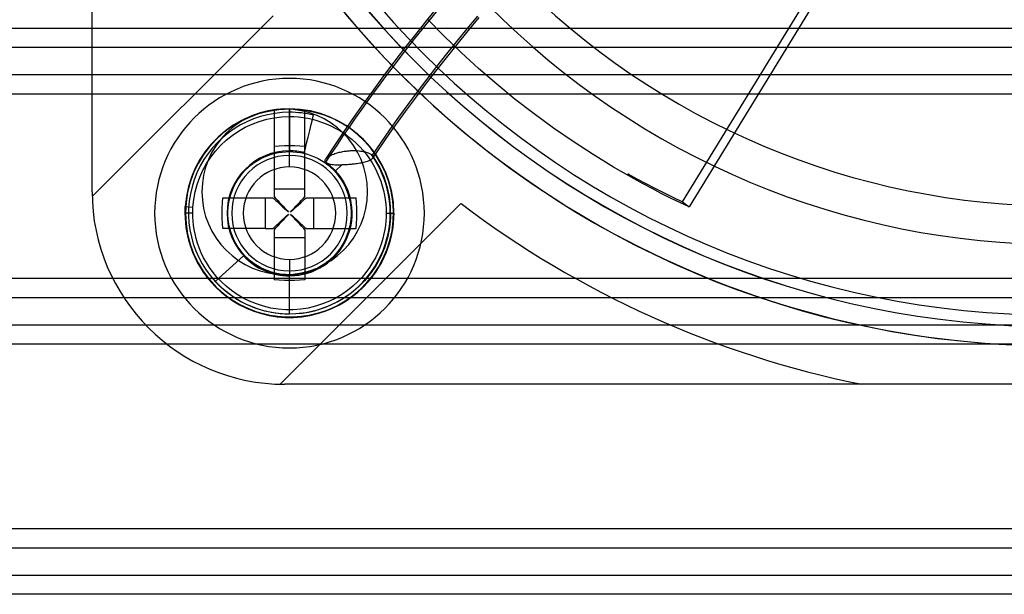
# Model space of a CAD drawing. Header units: millimetres. Extents: x -76 to 76, y -48 to 50.
# Tile 4 of 16: x -29 to -3, y -26 to -12. Entities that reach past the tile are written whole.
import ezdxf

# ---------------------------------------------------------------- set-up
doc = ezdxf.new("R2010")
doc.units = ezdxf.units.MM
doc.layers.add('MAIN-2', color=7, linetype='Continuous')

msp = doc.modelspace()

# ---------------------------------------------------------------- linework, layer by layer
at = {"layer": 'MAIN-2'}
for p, q in [((-26.923, -16.044), (-26.923, 23.956)), ((-11.596, -16.305), (-5.017, -5.554)), ((-4.81, -5.619), (-11.43, -16.437)), ((-17.948, -11.235), (-18.241, -11.595)), ((-22.228, -11.47), (-26.922, -16.164)), ((-18.175, -11.602), (-17.987, -11.372)), ((-16.925, -11.481), (-17.198, -11.809)), ((-18.241, -11.595), (-18.529, -11.955)), ((-18.361, -11.833), (-18.175, -11.602)), ((-17.793, -11.995), (-18.225, -11.553)), ((-16.882, -11.517), (-17.173, -11.866)), ((75.5, -11.8), (-75.5, -11.8)), ((-18.529, -11.955), (-18.812, -12.316)), ((-18.544, -12.063), (-18.361, -11.833)), ((-17.348, -12.425), (-17.793, -11.995)), ((-17.198, -11.809), (-17.466, -12.137)), ((-17.173, -11.866), (-17.457, -12.215)), ((-18.725, -12.294), (-18.544, -12.063)), ((-17.457, -12.215), (-17.736, -12.564)), ((-17.466, -12.137), (-17.729, -12.465)), ((73.5, -12.3), (-73.5, -12.3)), ((-18.812, -12.316), (-19.088, -12.676)), ((-18.903, -12.525), (-18.725, -12.294)), ((-17.729, -12.465), (-17.987, -12.793)), ((-16.891, -12.843), (-17.348, -12.425)), ((-19.088, -12.676), (-19.359, -13.036)), ((-19.253, -12.985), (-19.079, -12.755)), ((-19.079, -12.755), (-18.903, -12.525)), ((-17.736, -12.564), (-18.01, -12.913)), ((-73.5, -13), (73.5, -13)), ((-19.425, -13.216), (-19.253, -12.985)), ((-18.01, -12.913), (-18.278, -13.261)), ((-17.987, -12.793), (-18.24, -13.121)), ((-16.423, -13.25), (-16.891, -12.843)), ((-21.8, -13.1), (-21.8, -13.1)), ((-19.359, -13.036), (-19.624, -13.397)), ((-19.594, -13.446), (-19.425, -13.216)), ((-18.278, -13.261), (-18.54, -13.61)), ((-18.24, -13.121), (-18.488, -13.449)), ((-15.943, -13.643), (-16.423, -13.25)), ((-75.5, -13.5), (75.5, -13.5)), ((-19.624, -13.397), (-19.884, -13.758)), ((-19.761, -13.676), (-19.594, -13.446)), ((-18.488, -13.449), (-18.731, -13.778)), ((-19.884, -13.758), (-20.138, -14.118)), ((-19.925, -13.905), (-19.761, -13.676)), ((-18.731, -13.778), (-18.969, -14.106)), ((-18.54, -13.61), (-18.797, -13.958)), ((-15.452, -14.023), (-15.943, -13.643)), ((-22.653, -14.033), (-22.797, -14.085)), ((-22.51, -13.989), (-22.653, -14.033)), ((-22.365, -13.954), (-22.51, -13.989)), ((-22.222, -13.928), (-22.365, -13.954)), ((-22.079, -13.909), (-22.222, -13.928)), ((-22.2, -13.93), (-22.2, -15.154)), ((-21.938, -13.898), (-22.079, -13.909)), ((-21.8, -13.895), (-21.938, -13.898)), ((-21.923, -13.894), (-21.923, -13.894)), ((-21.8, -13.89), (-21.8, -14.09)), ((-21.8, -13.895), (-21.8, -13.89)), ((-21.675, -13.898), (-21.8, -13.895)), ((-21.8, -15.1), (-21.8, -13.9)), ((-21.743, -13.901), (-21.8, -13.9)), ((-21.8, -15.1), (-21.8, -13.9)), ((-21.8, -14.979), (-21.8, -13.979)), ((-21.8, -13.979), (-21.8, -14.979)), ((-21.685, -13.902), (-21.743, -13.901)), ((-21.628, -13.905), (-21.685, -13.902)), ((-21.549, -13.906), (-21.675, -13.898)), ((-21.571, -13.91), (-21.628, -13.905)), ((-21.514, -13.915), (-21.571, -13.91)), ((-21.421, -13.921), (-21.549, -13.906)), ((-21.457, -13.922), (-21.514, -13.915)), ((-21.4, -13.93), (-21.457, -13.922)), ((-21.292, -13.943), (-21.421, -13.921)), ((-21.4, -15.154), (-21.4, -13.93)), ((-21.161, -13.971), (-21.292, -13.943)), ((-21.185, -14.084), (-21.178, -14.054)), ((-21.031, -14.006), (-21.161, -13.971)), ((-20.901, -14.048), (-21.031, -14.006)), ((-20.772, -14.098), (-20.901, -14.048)), ((-20.087, -14.135), (-19.925, -13.905)), ((-18.797, -13.958), (-19.048, -14.306)), ((-14.951, -14.389), (-15.452, -14.023)), ((-23.213, -14.293), (-23.345, -14.379)), ((-23.077, -14.215), (-23.213, -14.293)), ((-22.938, -14.146), (-23.077, -14.215)), ((-22.951, -14.369), (-22.77, -14.285)), ((-22.797, -14.085), (-22.938, -14.146)), ((-22.77, -14.285), (-22.584, -14.215)), ((-22.584, -14.215), (-22.392, -14.161)), ((-22.392, -14.161), (-22.197, -14.121)), ((-22.197, -14.121), (-21.999, -14.098)), ((-21.999, -14.098), (-21.8, -14.09)), ((-21.8, -14.09), (-21.684, -14.092)), ((-21.684, -14.092), (-21.567, -14.1)), ((-21.567, -14.1), (-21.448, -14.114)), ((-21.448, -14.114), (-21.328, -14.134)), ((-21.328, -14.134), (-21.207, -14.161)), ((-21.276, -14.456), (-21.238, -14.298)), ((-21.238, -14.298), (-21.206, -14.168)), ((-21.207, -14.161), (-21.087, -14.193)), ((-21.206, -14.168), (-21.185, -14.084)), ((-21.087, -14.193), (-20.966, -14.232)), ((-20.966, -14.232), (-20.846, -14.278)), ((-20.846, -14.278), (-20.727, -14.33)), ((-20.644, -14.154), (-20.772, -14.098)), ((-20.518, -14.218), (-20.644, -14.154)), ((-20.395, -14.288), (-20.518, -14.218)), ((-20.275, -14.365), (-20.395, -14.288)), ((-20.138, -14.118), (-20.386, -14.479)), ((-20.246, -14.364), (-20.087, -14.135)), ((-18.969, -14.106), (-19.203, -14.435)), ((-19.048, -14.306), (-19.201, -14.523)), ((-23.472, -14.473), (-23.593, -14.574)), ((-23.345, -14.379), (-23.472, -14.473)), ((-23.289, -14.579), (-23.124, -14.467)), ((-23.124, -14.467), (-22.951, -14.369)), ((-21.317, -14.624), (-21.276, -14.456)), ((-20.727, -14.33), (-20.611, -14.389)), ((-20.386, -14.479), (-20.628, -14.839)), ((-20.611, -14.389), (-20.496, -14.455)), ((-20.496, -14.455), (-20.385, -14.526)), ((-20.403, -14.593), (-20.246, -14.364)), ((-20.385, -14.526), (-20.277, -14.605)), ((-20.159, -14.45), (-20.275, -14.365)), ((-20.046, -14.54), (-20.159, -14.45)), ((-19.939, -14.637), (-20.046, -14.54)), ((-19.203, -14.435), (-19.431, -14.764)), ((-19.201, -14.523), (-19.353, -14.74)), ((-14.44, -14.741), (-14.951, -14.389)), ((-23.818, -14.798), (-23.92, -14.919)), ((-23.709, -14.683), (-23.818, -14.798)), ((-23.593, -14.574), (-23.709, -14.683)), ((-23.59, -14.84), (-23.445, -14.703)), ((-23.445, -14.703), (-23.289, -14.579)), ((-21.388, -14.912), (-21.356, -14.783)), ((-21.356, -14.783), (-21.317, -14.624)), ((-20.558, -14.822), (-20.403, -14.593)), ((-20.277, -14.605), (-20.173, -14.688)), ((-20.173, -14.688), (-20.073, -14.778)), ((-20.073, -14.778), (-19.978, -14.873)), ((-19.837, -14.739), (-19.939, -14.637)), ((-19.74, -14.846), (-19.837, -14.739)), ((-19.431, -14.764), (-19.656, -15.094)), ((-19.353, -14.74), (-19.502, -14.957)), ((-13.921, -15.079), (-14.44, -14.741)), ((-24.014, -15.045), (-24.1, -15.176)), ((-23.92, -14.919), (-24.014, -15.045)), ((-23.845, -15.145), (-23.724, -14.987)), ((-23.724, -14.987), (-23.59, -14.84)), ((-22.355, -15.1), (-22.265, -15.069)), ((-22.265, -15.069), (-22.174, -15.044)), ((-22.067, -14.858), (-22.2, -14.868)), ((-22.2, -14.868), (-22.2, -15.966)), ((-22.174, -15.044), (-22.082, -15.025)), ((-22.082, -15.025), (-21.989, -15.011)), ((-21.933, -14.852), (-22.067, -14.858)), ((-21.989, -15.011), (-21.895, -15.003)), ((-21.8, -14.85), (-21.933, -14.852)), ((-21.895, -15.003), (-21.8, -15)), ((-21.667, -14.852), (-21.8, -14.85)), ((-21.8, -15.1), (-21.8, -15)), ((-21.8, -15), (-21.705, -15.003)), ((-21.705, -15.003), (-21.61, -15.011)), ((-21.533, -14.858), (-21.667, -14.852)), ((-21.61, -15.011), (-21.517, -15.025)), ((-21.4, -14.868), (-21.533, -14.858)), ((-21.517, -15.025), (-21.425, -15.044)), ((-21.425, -15.044), (-21.334, -15.069)), ((-21.415, -15.025), (-21.408, -14.996)), ((-21.408, -14.996), (-21.388, -14.912)), ((-21.4, -15.966), (-21.4, -14.868)), ((-21.334, -15.069), (-21.244, -15.1)), ((-20.628, -14.839), (-20.865, -15.2)), ((-20.859, -15.279), (-20.71, -15.051)), ((-20.71, -15.051), (-20.558, -14.822)), ((-20.709, -15.087), (-20.681, -15.075)), ((-20.681, -15.075), (-20.651, -15.063)), ((-20.651, -15.063), (-20.62, -15.051)), ((-20.62, -15.051), (-20.593, -15.043)), ((-20.593, -15.043), (-20.565, -15.034)), ((-20.565, -15.034), (-20.537, -15.026)), ((-20.537, -15.026), (-20.507, -15.019)), ((-20.507, -15.019), (-20.477, -15.012)), ((-20.477, -15.012), (-20.446, -15.005)), ((-20.446, -15.005), (-20.414, -14.999)), ((-20.414, -14.999), (-20.381, -14.993)), ((-20.381, -14.993), (-20.348, -14.988)), ((-20.348, -14.988), (-20.321, -14.985)), ((-20.321, -14.985), (-20.298, -14.982)), ((-20.298, -14.982), (-20.274, -14.98)), ((-20.274, -14.98), (-20.247, -14.977)), ((-20.247, -14.977), (-20.218, -14.975)), ((-20.218, -14.975), (-20.187, -14.974)), ((-20.187, -14.974), (-20.154, -14.973)), ((-20.154, -14.973), (-20.118, -14.973)), ((-20.118, -14.973), (-20.081, -14.974)), ((-20.081, -14.974), (-20.043, -14.976)), ((-20.042, -14.976), (-19.995, -14.98)), ((-19.995, -14.98), (-19.955, -14.985)), ((-19.978, -14.873), (-19.888, -14.973)), ((-19.955, -14.985), (-19.92, -14.99)), ((-19.92, -14.99), (-19.89, -14.995)), ((-19.89, -14.995), (-19.866, -15)), ((-19.888, -14.973), (-19.805, -15.077)), ((-19.866, -15), (-19.846, -15.004)), ((-19.846, -15.004), (-19.831, -15.007)), ((-19.831, -15.007), (-19.812, -15.012)), ((-19.812, -15.012), (-19.786, -15.02)), ((-19.805, -15.077), (-19.726, -15.185)), ((-19.786, -15.02), (-19.762, -15.029)), ((-19.762, -15.029), (-19.74, -15.038)), ((-19.65, -14.959), (-19.74, -14.846)), ((-19.74, -15.038), (-19.721, -15.047)), ((-19.721, -15.047), (-19.704, -15.056)), ((-19.704, -15.056), (-19.689, -15.065)), ((-19.689, -15.065), (-19.676, -15.074)), ((-19.585, -15.21), (-19.676, -15.074)), ((-19.565, -15.075), (-19.65, -14.959)), ((-19.502, -14.957), (-19.649, -15.173)), ((-19.488, -15.195), (-19.565, -15.075)), ((-24.178, -15.31), (-24.248, -15.448)), ((-24.1, -15.176), (-24.178, -15.31)), ((-24.05, -15.486), (-23.954, -15.312)), ((-23.954, -15.312), (-23.845, -15.145)), ((-22.797, -15.348), (-22.715, -15.287)), ((-22.715, -15.287), (-22.63, -15.231)), ((-22.63, -15.231), (-22.541, -15.181)), ((-22.541, -15.181), (-22.448, -15.137)), ((-22.448, -15.137), (-22.355, -15.1)), ((-21.8, -15.1), (-21.8, -15.1)), ((-21.8, -15.1), (-21.8, -15.1)), ((-21.8, -15.4), (-21.8, -15.1)), ((-21.8, -15.1), (-21.8, -15.1)), ((-21.244, -15.1), (-21.151, -15.137)), ((-21.151, -15.137), (-21.058, -15.182)), ((-21.058, -15.182), (-20.97, -15.232)), ((-20.97, -15.232), (-20.884, -15.287)), ((-20.884, -15.287), (-20.803, -15.348)), ((-20.878, -15.242), (-20.877, -15.228)), ((-20.876, -15.255), (-20.878, -15.242)), ((-20.877, -15.228), (-20.873, -15.214)), ((-20.87, -15.267), (-20.876, -15.255)), ((-20.873, -15.214), (-20.864, -15.199)), ((-20.859, -15.279), (-20.87, -15.267)), ((-20.864, -15.199), (-20.855, -15.187)), ((-20.855, -15.187), (-20.843, -15.174)), ((-20.843, -15.174), (-20.831, -15.162)), ((-20.831, -15.162), (-20.816, -15.15)), ((-20.816, -15.15), (-20.799, -15.137)), ((-20.814, -15.306), (-20.793, -15.313)), ((-20.799, -15.137), (-20.78, -15.125)), ((-20.793, -15.313), (-20.768, -15.321)), ((-20.78, -15.125), (-20.758, -15.112)), ((-20.768, -15.321), (-20.736, -15.328)), ((-20.758, -15.112), (-20.735, -15.099)), ((-20.736, -15.328), (-20.697, -15.334)), ((-20.735, -15.099), (-20.709, -15.087)), ((-20.175, -15.331), (-20.202, -15.334)), ((-20.144, -15.328), (-20.175, -15.331)), ((-20.109, -15.324), (-20.144, -15.328)), ((-20.075, -15.319), (-20.109, -15.324)), ((-20.041, -15.315), (-20.075, -15.319)), ((-20.008, -15.309), (-20.041, -15.315)), ((-19.975, -15.304), (-20.008, -15.309)), ((-19.942, -15.298), (-19.975, -15.304)), ((-19.91, -15.291), (-19.942, -15.298)), ((-19.878, -15.284), (-19.91, -15.291)), ((-19.847, -15.276), (-19.878, -15.284)), ((-19.816, -15.267), (-19.847, -15.276)), ((-19.788, -15.258), (-19.816, -15.267)), ((-19.762, -15.248), (-19.788, -15.258)), ((-19.739, -15.238), (-19.762, -15.248)), ((-19.718, -15.228), (-19.739, -15.238)), ((-19.726, -15.185), (-19.655, -15.296)), ((-19.699, -15.217), (-19.718, -15.228)), ((-19.683, -15.207), (-19.699, -15.217)), ((-19.669, -15.196), (-19.683, -15.207)), ((-19.658, -15.185), (-19.669, -15.196)), ((-19.649, -15.173), (-19.658, -15.185)), ((-19.655, -15.296), (-19.589, -15.411)), ((-19.65, -15.101), (-19.643, -15.113)), ((-19.65, -15.101), (-19.582, -15.204)), ((-19.643, -15.162), (-19.649, -15.173)), ((-19.643, -15.113), (-19.639, -15.126)), ((-19.639, -15.15), (-19.643, -15.162)), ((-19.639, -15.126), (-19.638, -15.138)), ((-19.638, -15.138), (-19.639, -15.15)), ((-19.502, -15.352), (-19.585, -15.21)), ((-19.582, -15.204), (-19.458, -15.423)), ((-19.418, -15.318), (-19.488, -15.195)), ((-19.354, -15.444), (-19.418, -15.318)), ((-13.393, -15.402), (-13.921, -15.079)), ((-24.309, -15.587), (-24.361, -15.728)), ((-24.248, -15.448), (-24.309, -15.587)), ((-24.131, -15.668), (-24.05, -15.486)), ((-23.083, -15.643), (-23.019, -15.563)), ((-23.019, -15.563), (-22.95, -15.487)), ((-22.95, -15.487), (-22.875, -15.415)), ((-22.875, -15.415), (-22.797, -15.348)), ((-20.803, -15.348), (-20.725, -15.415)), ((-20.725, -15.415), (-20.65, -15.487)), ((-20.697, -15.334), (-20.655, -15.339)), ((-20.655, -15.339), (-20.614, -15.342)), ((-20.65, -15.487), (-20.581, -15.564)), ((-20.614, -15.342), (-20.571, -15.344)), ((-20.442, -15.346), (-20.605, -15.496)), ((-20.581, -15.564), (-20.517, -15.644)), ((-20.571, -15.344), (-20.527, -15.345)), ((-20.527, -15.345), (-20.485, -15.345)), ((-20.485, -15.345), (-20.442, -15.346)), ((-20.404, -15.345), (-20.442, -15.346)), ((-20.366, -15.344), (-20.404, -15.345)), ((-20.33, -15.343), (-20.366, -15.344)), ((-20.296, -15.341), (-20.33, -15.343)), ((-20.263, -15.339), (-20.296, -15.341)), ((-20.232, -15.336), (-20.263, -15.339)), ((-20.202, -15.334), (-20.232, -15.336)), ((-19.589, -15.411), (-19.53, -15.527)), ((-19.53, -15.527), (-19.478, -15.646)), ((-19.429, -15.498), (-19.502, -15.352)), ((-19.458, -15.423), (-19.354, -15.66)), ((-19.365, -15.649), (-19.429, -15.498)), ((-19.298, -15.572), (-19.354, -15.444)), ((-19.248, -15.701), (-19.298, -15.572)), ((-12.857, -15.709), (-13.393, -15.402)), ((-13.023, -15.577), (-12.789, -15.705)), ((-12.857, -15.709), (-13.023, -15.577)), ((-24.361, -15.728), (-24.405, -15.87)), ((-24.198, -15.856), (-24.131, -15.668)), ((-23.241, -15.904), (-23.194, -15.814)), ((-23.194, -15.814), (-23.141, -15.727)), ((-23.141, -15.727), (-23.083, -15.643)), ((-20.517, -15.644), (-20.458, -15.727)), ((-20.458, -15.727), (-20.406, -15.814)), ((-20.406, -15.814), (-20.359, -15.905)), ((-19.478, -15.646), (-19.432, -15.766)), ((-19.432, -15.766), (-19.393, -15.887)), ((-19.31, -15.804), (-19.365, -15.649)), ((-19.354, -15.66), (-19.272, -15.91)), ((-19.265, -15.961), (-19.31, -15.804)), ((-19.206, -15.831), (-19.248, -15.701)), ((-19.171, -15.961), (-19.206, -15.831)), ((-12.623, -15.837), (-12.857, -15.709)), ((-12.789, -15.705), (-12.553, -15.831)), ((-12.387, -15.963), (-12.623, -15.837)), ((-12.553, -15.831), (-12.316, -15.954)), ((-26.923, -16.044), (-26.923, -16.044)), ((-26.923, -16.044), (-26.923, -16.044)), ((-24.441, -16.011), (-24.468, -16.152)), ((-24.405, -15.87), (-24.441, -16.011)), ((-24.285, -16.244), (-24.249, -16.048)), ((-24.249, -16.048), (-24.198, -15.856)), ((-23.344, -16.179), (-23.316, -16.089)), ((-23.316, -16.089), (-23.283, -15.999)), ((-23.283, -15.999), (-23.241, -15.904)), ((-22.2, -15.966), (-21.4, -15.966)), ((-22.2, -15.966), (-22.2, -16.169)), ((-21.4, -16.169), (-21.4, -15.966)), ((-20.359, -15.905), (-20.317, -16)), ((-20.317, -16), (-20.284, -16.09)), ((-20.284, -16.09), (-20.256, -16.18)), ((-19.393, -15.887), (-19.361, -16.007)), ((-19.361, -16.007), (-19.334, -16.128)), ((-19.272, -15.91), (-19.215, -16.171)), ((-19.23, -16.121), (-19.265, -15.961)), ((-19.143, -16.092), (-19.171, -15.961)), ((-19.121, -16.221), (-19.143, -16.092)), ((-12.15, -16.086), (-12.387, -15.963)), ((-12.316, -15.954), (-12.078, -16.073)), ((-11.912, -16.206), (-12.15, -16.086)), ((-12.078, -16.073), (-11.838, -16.191)), ((-26.922, -16.164), (-26.922, -16.164)), ((-24.488, -16.292), (-24.5, -16.43)), ((-24.468, -16.152), (-24.488, -16.292)), ((-24.305, -16.442), (-24.285, -16.244)), ((-23.548, -16.467), (-23.542, -16.333)), ((-23.542, -16.333), (-23.532, -16.2)), ((-23.532, -16.2), (-22.434, -16.2)), ((-23.383, -16.363), (-23.366, -16.271)), ((-23.366, -16.271), (-23.344, -16.179)), ((-22.434, -16.2), (-22.231, -16.2)), ((-22.434, -16.2), (-22.434, -17)), ((-22.231, -16.2), (-22.208, -16.222)), ((-22.208, -16.222), (-22.182, -16.246)), ((-22.2, -16.169), (-22.168, -16.204)), ((-22.2, -16.2), (-22.2, -16.2)), ((-22.182, -16.246), (-22.153, -16.272)), ((-22.168, -16.204), (-22.135, -16.239)), ((-22.153, -16.272), (-22.122, -16.301)), ((-22.135, -16.239), (-22.102, -16.275)), ((-22.122, -16.301), (-22.088, -16.333)), ((-22.102, -16.275), (-22.069, -16.311)), ((-22.088, -16.333), (-22.052, -16.366)), ((-22.069, -16.311), (-22.035, -16.347)), ((-22.043, -21.043), (-17.349, -16.349)), ((-22.035, -16.347), (-22.001, -16.384)), ((-21.599, -16.384), (-21.565, -16.348)), ((-21.565, -16.348), (-21.531, -16.311)), ((-21.564, -16.38), (-21.506, -16.327)), ((-21.531, -16.311), (-21.498, -16.275)), ((-21.506, -16.327), (-21.455, -16.279)), ((-21.498, -16.275), (-21.465, -16.239)), ((-21.465, -16.239), (-21.432, -16.204)), ((-21.455, -16.279), (-21.409, -16.237)), ((-21.432, -16.204), (-21.4, -16.169)), ((-21.409, -16.237), (-21.369, -16.2)), ((-21.4, -16.2), (-21.4, -16.2)), ((-21.369, -16.2), (-21.166, -16.2)), ((-21.166, -16.2), (-20.068, -16.2)), ((-21.166, -17), (-21.166, -16.2)), ((-20.256, -16.18), (-20.234, -16.271)), ((-20.234, -16.271), (-20.217, -16.364)), ((-20.058, -16.333), (-20.068, -16.2)), ((-20.052, -16.467), (-20.058, -16.333)), ((-19.334, -16.128), (-19.314, -16.248)), ((-19.314, -16.248), (-19.3, -16.367)), ((-19.204, -16.283), (-19.23, -16.121)), ((-19.215, -16.171), (-19.184, -16.439)), ((-19.19, -16.446), (-19.204, -16.283)), ((-19.106, -16.349), (-19.121, -16.221)), ((-19.098, -16.475), (-19.106, -16.349)), ((-17.349, -16.349), (-17.349, -16.349)), ((-11.672, -16.323), (-11.912, -16.206)), ((-11.838, -16.191), (-11.596, -16.305)), ((-11.43, -16.437), (-11.672, -16.323)), ((-11.596, -16.305), (-11.43, -16.437)), ((-24.51, -16.543), (-24.509, -16.529)), ((-24.51, -16.557), (-24.51, -16.543)), ((-24.51, -16.572), (-24.51, -16.557)), ((-24.51, -16.586), (-24.51, -16.572)), ((-24.51, -16.6), (-24.51, -16.586)), ((-24.51, -16.6), (-24.505, -16.6)), ((-24.31, -16.6), (-24.51, -16.6)), ((-24.51, -16.6), (-24.508, -16.708)), ((-24.509, -16.501), (-24.508, -16.487)), ((-24.509, -16.515), (-24.509, -16.501)), ((-24.509, -16.529), (-24.509, -16.515)), ((-24.508, -16.487), (-24.507, -16.472)), ((-24.507, -16.458), (-24.506, -16.444)), ((-24.507, -16.472), (-24.507, -16.458)), ((-24.506, -16.444), (-24.505, -16.43)), ((-24.5, -16.43), (-24.505, -16.43)), ((-24.505, -16.43), (-24.305, -16.442)), ((-24.505, -16.551), (-24.504, -16.527)), ((-24.505, -16.576), (-24.505, -16.551)), ((-24.505, -16.6), (-24.505, -16.576)), ((-24.503, -16.722), (-24.505, -16.6)), ((-24.504, -16.503), (-24.503, -16.479)), ((-24.504, -16.527), (-24.504, -16.503)), ((-24.503, -16.479), (-24.501, -16.454)), ((-24.501, -16.454), (-24.5, -16.43)), ((-24.31, -16.555), (-24.309, -16.532)), ((-24.31, -16.577), (-24.31, -16.555)), ((-24.31, -16.6), (-24.31, -16.577)), ((-24.308, -16.7), (-24.31, -16.6)), ((-24.309, -16.51), (-24.308, -16.487)), ((-24.309, -16.532), (-24.309, -16.51)), ((-24.308, -16.487), (-24.307, -16.465)), ((-24.307, -16.465), (-24.305, -16.442)), ((-23.55, -16.6), (-23.548, -16.467)), ((-23.548, -16.733), (-23.55, -16.6)), ((-23.399, -16.552), (-23.394, -16.457)), ((-23.399, -16.648), (-23.399, -16.552)), ((-23.394, -16.457), (-23.383, -16.363)), ((-22.052, -16.366), (-22.013, -16.402)), ((-22.013, -16.402), (-21.97, -16.441)), ((-22.001, -16.384), (-21.967, -16.421)), ((-21.97, -16.441), (-21.926, -16.482)), ((-21.967, -16.421), (-21.933, -16.459)), ((-21.933, -16.459), (-21.898, -16.496)), ((-21.926, -16.482), (-21.878, -16.525)), ((-21.898, -16.496), (-21.863, -16.534)), ((-21.878, -16.525), (-21.829, -16.571)), ((-21.863, -16.534), (-21.829, -16.571)), ((-21.771, -16.571), (-21.697, -16.502)), ((-21.771, -16.571), (-21.737, -16.534)), ((-21.737, -16.534), (-21.702, -16.496)), ((-21.702, -16.496), (-21.667, -16.459)), ((-21.697, -16.502), (-21.627, -16.439)), ((-21.667, -16.459), (-21.633, -16.422)), ((-21.633, -16.422), (-21.599, -16.384)), ((-21.627, -16.439), (-21.564, -16.38)), ((-20.217, -16.364), (-20.206, -16.457)), ((-20.206, -16.457), (-20.201, -16.552)), ((-20.201, -16.552), (-20.201, -16.648)), ((-20.05, -16.6), (-20.052, -16.467)), ((-20.052, -16.733), (-20.05, -16.6)), ((-19.3, -16.367), (-19.292, -16.484)), ((-19.292, -16.484), (-19.29, -16.6)), ((-19.29, -16.6), (-19.292, -16.7)), ((-19.29, -16.6), (-19.09, -16.6)), ((-19.191, -16.774), (-19.185, -16.61)), ((-19.185, -16.61), (-19.19, -16.446)), ((-19.184, -16.439), (-19.181, -16.71)), ((-19.095, -16.6), (-19.098, -16.475)), ((-19.095, -16.6), (-19.097, -16.722)), ((-19.09, -16.6), (-19.095, -16.6)), ((-19.092, -16.708), (-19.09, -16.6)), ((-24.508, -16.708), (-24.501, -16.821)), ((-24.494, -16.847), (-24.503, -16.722)), ((-24.501, -16.821), (-24.489, -16.937)), ((-24.48, -16.973), (-24.494, -16.847)), ((-24.302, -16.805), (-24.308, -16.7)), ((-24.291, -16.913), (-24.302, -16.805)), ((-23.542, -16.867), (-23.548, -16.733)), ((-23.394, -16.743), (-23.399, -16.648)), ((-23.383, -16.836), (-23.394, -16.743)), ((-23.366, -16.929), (-23.383, -16.836)), ((-22.089, -16.869), (-22.053, -16.835)), ((-22.035, -16.852), (-22.069, -16.889)), ((-22.053, -16.835), (-22.016, -16.801)), ((-22.001, -16.816), (-22.035, -16.852)), ((-22.016, -16.801), (-21.979, -16.767)), ((-21.967, -16.778), (-22.001, -16.816)), ((-21.979, -16.767), (-21.941, -16.733)), ((-21.933, -16.741), (-21.967, -16.778)), ((-21.941, -16.733), (-21.904, -16.698)), ((-21.898, -16.704), (-21.933, -16.741)), ((-21.904, -16.698), (-21.866, -16.663)), ((-21.863, -16.666), (-21.898, -16.704)), ((-21.866, -16.663), (-21.829, -16.629)), ((-21.829, -16.629), (-21.863, -16.666)), ((-21.771, -16.629), (-21.734, -16.663)), ((-21.737, -16.666), (-21.771, -16.629)), ((-21.702, -16.704), (-21.737, -16.666)), ((-21.734, -16.663), (-21.696, -16.698)), ((-21.667, -16.741), (-21.702, -16.704)), ((-21.696, -16.698), (-21.659, -16.733)), ((-21.633, -16.779), (-21.667, -16.741)), ((-21.659, -16.733), (-21.622, -16.767)), ((-21.599, -16.816), (-21.633, -16.779)), ((-21.622, -16.767), (-21.584, -16.801)), ((-21.565, -16.853), (-21.599, -16.816)), ((-21.584, -16.801), (-21.548, -16.835)), ((-21.531, -16.889), (-21.565, -16.853)), ((-21.548, -16.835), (-21.511, -16.869)), ((-20.217, -16.837), (-20.234, -16.929)), ((-20.206, -16.743), (-20.217, -16.837)), ((-20.201, -16.648), (-20.206, -16.743)), ((-20.058, -16.867), (-20.052, -16.733)), ((-19.298, -16.805), (-19.309, -16.913)), ((-19.292, -16.7), (-19.298, -16.805)), ((-19.181, -16.71), (-19.207, -16.98)), ((-19.207, -16.937), (-19.191, -16.774)), ((-19.106, -16.847), (-19.12, -16.973)), ((-19.111, -16.937), (-19.099, -16.821)), ((-19.097, -16.722), (-19.106, -16.847)), ((-19.099, -16.821), (-19.092, -16.708)), ((-24.489, -16.937), (-24.471, -17.058)), ((-24.459, -17.101), (-24.48, -16.973)), ((-24.471, -17.058), (-24.447, -17.182)), ((-24.431, -17.23), (-24.459, -17.101)), ((-24.274, -17.024), (-24.291, -16.913)), ((-24.252, -17.139), (-24.274, -17.024)), ((-23.532, -17), (-23.542, -16.867)), ((-22.434, -17), (-23.532, -17)), ((-23.344, -17.02), (-23.366, -16.929)), ((-23.316, -17.11), (-23.344, -17.02)), ((-23.283, -17.2), (-23.316, -17.11)), ((-22.434, -17), (-22.231, -17)), ((-22.231, -17), (-22.196, -16.968)), ((-22.168, -16.996), (-22.2, -17.031)), ((-22.2, -17), (-22.2, -17)), ((-22.2, -17.031), (-22.2, -17.234)), ((-22.196, -16.968), (-22.161, -16.935)), ((-22.135, -16.961), (-22.168, -16.996)), ((-22.161, -16.935), (-22.125, -16.902)), ((-22.102, -16.925), (-22.135, -16.961)), ((-22.125, -16.902), (-22.089, -16.869)), ((-22.069, -16.889), (-22.102, -16.925)), ((-21.498, -16.925), (-21.531, -16.889)), ((-21.511, -16.869), (-21.475, -16.902)), ((-21.465, -16.961), (-21.498, -16.925)), ((-21.475, -16.902), (-21.439, -16.935)), ((-21.432, -16.996), (-21.465, -16.961)), ((-21.439, -16.935), (-21.404, -16.968)), ((-21.4, -17.031), (-21.432, -16.996)), ((-21.404, -16.968), (-21.369, -17)), ((-21.4, -17), (-21.4, -17)), ((-21.4, -17.031), (-21.4, -17.234)), ((-21.369, -17), (-21.166, -17)), ((-21.166, -17), (-20.068, -17)), ((-20.284, -17.111), (-20.317, -17.201)), ((-20.256, -17.021), (-20.284, -17.111)), ((-20.234, -16.929), (-20.256, -17.021)), ((-20.068, -17), (-20.058, -16.867)), ((-19.326, -17.024), (-19.348, -17.139)), ((-19.309, -16.913), (-19.326, -17.024)), ((-19.27, -17.258), (-19.234, -17.099)), ((-19.207, -16.98), (-19.26, -17.244)), ((-19.234, -17.099), (-19.207, -16.937)), ((-19.141, -17.101), (-19.169, -17.23)), ((-19.153, -17.182), (-19.129, -17.058)), ((-19.12, -16.973), (-19.141, -17.101)), ((-19.129, -17.058), (-19.111, -16.937)), ((-24.447, -17.182), (-24.416, -17.31)), ((-24.397, -17.36), (-24.431, -17.23)), ((-24.416, -17.31), (-24.377, -17.441)), ((-24.355, -17.49), (-24.397, -17.36)), ((-24.223, -17.258), (-24.252, -17.139)), ((-24.186, -17.379), (-24.223, -17.258)), ((-23.241, -17.295), (-23.283, -17.2)), ((-23.194, -17.386), (-23.241, -17.295)), ((-22.2, -17.234), (-21.4, -17.234)), ((-22.2, -17.234), (-22.2, -18.332)), ((-21.4, -17.234), (-21.4, -18.332)), ((-20.359, -17.296), (-20.406, -17.386)), ((-20.317, -17.201), (-20.359, -17.296)), ((-19.377, -17.258), (-19.414, -17.379)), ((-19.348, -17.139), (-19.377, -17.258)), ((-19.26, -17.244), (-19.338, -17.498)), ((-19.316, -17.416), (-19.27, -17.258)), ((-19.203, -17.36), (-19.245, -17.49)), ((-19.223, -17.441), (-19.184, -17.31)), ((-19.169, -17.23), (-19.203, -17.36)), ((-19.184, -17.31), (-19.153, -17.182)), ((-24.377, -17.441), (-24.329, -17.575)), ((-24.306, -17.62), (-24.355, -17.49)), ((-24.329, -17.575), (-24.272, -17.711)), ((-24.249, -17.75), (-24.306, -17.62)), ((-24.142, -17.503), (-24.186, -17.379)), ((-24.09, -17.629), (-24.142, -17.503)), ((-24.028, -17.756), (-24.09, -17.629)), ((-23.142, -17.473), (-23.194, -17.386)), ((-23.083, -17.556), (-23.142, -17.473)), ((-23.019, -17.636), (-23.083, -17.556)), ((-20.517, -17.557), (-20.581, -17.637)), ((-20.459, -17.473), (-20.517, -17.557)), ((-20.406, -17.386), (-20.459, -17.473)), ((-19.51, -17.629), (-19.572, -17.756)), ((-19.458, -17.503), (-19.51, -17.629)), ((-19.414, -17.379), (-19.458, -17.503)), ((-19.338, -17.498), (-19.44, -17.74)), ((-19.437, -17.72), (-19.372, -17.57)), ((-19.372, -17.57), (-19.316, -17.416)), ((-19.294, -17.62), (-19.351, -17.75)), ((-19.328, -17.711), (-19.271, -17.575)), ((-19.245, -17.49), (-19.294, -17.62)), ((-19.271, -17.575), (-19.223, -17.441)), ((-24.272, -17.711), (-24.206, -17.848)), ((-24.184, -17.879), (-24.249, -17.75)), ((-24.206, -17.848), (-24.129, -17.986)), ((-24.111, -18.006), (-24.184, -17.879)), ((-23.957, -17.884), (-24.028, -17.756)), ((-23.876, -18.011), (-23.957, -17.884)), ((-22.995, -17.704), (-23.725, -18.378)), ((-22.95, -17.713), (-23.019, -17.636)), ((-22.875, -17.785), (-22.95, -17.713)), ((-22.797, -17.852), (-22.875, -17.785)), ((-22.716, -17.913), (-22.797, -17.852)), ((-21.8, -17.8), (-21.8, -18.1)), ((-20.803, -17.852), (-20.885, -17.913)), ((-20.725, -17.785), (-20.803, -17.852)), ((-20.65, -17.713), (-20.725, -17.785)), ((-20.581, -17.637), (-20.65, -17.713)), ((-19.643, -17.884), (-19.724, -18.011)), ((-19.572, -17.756), (-19.643, -17.884)), ((-19.596, -18.006), (-19.512, -17.866)), ((-19.44, -17.74), (-19.563, -17.965)), ((-19.512, -17.866), (-19.437, -17.72)), ((-19.416, -17.879), (-19.489, -18.006)), ((-19.471, -17.986), (-19.394, -17.848)), ((-19.351, -17.75), (-19.416, -17.879)), ((-19.394, -17.848), (-19.328, -17.711)), ((-24.129, -17.986), (-24.042, -18.124)), ((-24.03, -18.131), (-24.111, -18.006)), ((-24.042, -18.124), (-23.942, -18.26)), ((-23.931, -18.267), (-24.03, -18.131)), ((-23.784, -18.138), (-23.876, -18.011)), ((-23.682, -18.262), (-23.784, -18.138)), ((-22.63, -17.968), (-22.716, -17.913)), ((-22.542, -18.018), (-22.63, -17.968)), ((-22.449, -18.063), (-22.542, -18.018)), ((-22.356, -18.1), (-22.449, -18.063)), ((-22.266, -18.131), (-22.356, -18.1)), ((-22.175, -18.156), (-22.266, -18.131)), ((-21.8, -18.1), (-21.8, -18.1)), ((-21.8, -18.1), (-21.8, -18.2)), ((-21.8, -18.1), (-21.8, -18.1)), ((-21.8, -18.1), (-21.8, -18.1)), ((-21.8, -18.1), (-21.8, -18.1)), ((-21.335, -18.131), (-21.426, -18.156)), ((-21.245, -18.1), (-21.335, -18.131)), ((-21.152, -18.063), (-21.245, -18.1)), ((-21.059, -18.018), (-21.152, -18.063)), ((-20.97, -17.969), (-21.059, -18.018)), ((-20.885, -17.913), (-20.97, -17.969)), ((-19.816, -18.138), (-19.918, -18.262)), ((-19.724, -18.011), (-19.816, -18.138)), ((-19.789, -18.271), (-19.688, -18.142)), ((-19.563, -17.965), (-19.703, -18.172)), ((-19.688, -18.142), (-19.596, -18.006)), ((-19.57, -18.131), (-19.669, -18.267)), ((-19.658, -18.26), (-19.558, -18.124)), ((-19.489, -18.006), (-19.57, -18.131)), ((-19.558, -18.124), (-19.471, -17.986)), ((75.5, -18.3), (-75.5, -18.3)), ((-23.942, -18.26), (-23.831, -18.394)), ((-23.794, -18.429), (-23.931, -18.267)), ((-23.831, -18.394), (-23.709, -18.525)), ((-23.721, -18.374), (-23.725, -18.378)), ((-23.558, -18.544), (-23.725, -18.378)), ((-23.721, -18.374), (-23.65, -18.448)), ((-23.568, -18.383), (-23.682, -18.262)), ((-23.443, -18.498), (-23.568, -18.383)), ((-22.067, -18.342), (-22.2, -18.332)), ((-22.083, -18.175), (-22.175, -18.156)), ((-21.99, -18.189), (-22.083, -18.175)), ((-21.933, -18.348), (-22.067, -18.342)), ((-21.895, -18.197), (-21.99, -18.189)), ((-21.8, -18.35), (-21.933, -18.348)), ((-21.923, -18.194), (-21.923, -18.194)), ((-21.8, -18.2), (-21.895, -18.197)), ((-21.705, -18.197), (-21.8, -18.2)), ((-21.8, -18.221), (-21.8, -18.227)), ((-21.8, -19.215), (-21.8, -18.221)), ((-21.667, -18.348), (-21.8, -18.35)), ((-21.611, -18.189), (-21.705, -18.197)), ((-21.533, -18.342), (-21.667, -18.348)), ((-21.518, -18.175), (-21.611, -18.189)), ((-21.4, -18.332), (-21.533, -18.342)), ((-21.426, -18.156), (-21.518, -18.175)), ((-20.032, -18.383), (-20.157, -18.498)), ((-19.918, -18.262), (-20.032, -18.383)), ((-19.857, -18.359), (-20.022, -18.525)), ((-20.014, -18.509), (-19.898, -18.393)), ((-19.898, -18.393), (-19.789, -18.271)), ((-19.891, -18.525), (-19.769, -18.394)), ((-19.703, -18.172), (-19.857, -18.359)), ((-19.669, -18.267), (-19.806, -18.429)), ((-19.769, -18.394), (-19.658, -18.26)), ((-23.652, -18.572), (-23.794, -18.429)), ((-23.709, -18.525), (-23.573, -18.65)), ((-23.509, -18.697), (-23.652, -18.572)), ((-23.65, -18.448), (-23.574, -18.521)), ((-23.574, -18.521), (-23.495, -18.591)), ((-23.573, -18.65), (-23.426, -18.768)), ((-23.37, -18.698), (-23.558, -18.544)), ((-23.495, -18.591), (-23.412, -18.659)), ((-23.306, -18.608), (-23.443, -18.498)), ((-23.159, -18.711), (-23.306, -18.608)), ((-20.294, -18.608), (-20.441, -18.711)), ((-20.157, -18.498), (-20.294, -18.608)), ((-20.266, -18.718), (-20.137, -18.617)), ((-20.022, -18.525), (-20.202, -18.678)), ((-20.174, -18.768), (-20.027, -18.65)), ((-20.137, -18.617), (-20.014, -18.509)), ((-19.948, -18.572), (-20.091, -18.697)), ((-20.027, -18.65), (-19.891, -18.525)), ((-19.806, -18.429), (-19.948, -18.572)), ((73.5, -18.8), (-73.5, -18.8)), ((-23.366, -18.806), (-23.509, -18.697)), ((-23.426, -18.768), (-23.267, -18.879)), ((-23.412, -18.659), (-23.325, -18.724)), ((-23.163, -18.839), (-23.37, -18.698)), ((-23.226, -18.899), (-23.366, -18.806)), ((-23.325, -18.724), (-23.234, -18.786)), ((-23.267, -18.879), (-23.097, -18.98)), ((-23.234, -18.786), (-23.139, -18.846)), ((-23.09, -18.978), (-23.226, -18.899)), ((-22.937, -18.961), (-23.163, -18.839)), ((-23.002, -18.804), (-23.159, -18.711)), ((-23.139, -18.846), (-23.042, -18.901)), ((-23.042, -18.901), (-22.94, -18.953)), ((-22.835, -18.887), (-23.002, -18.804)), ((-22.659, -18.959), (-22.835, -18.887)), ((-20.765, -18.887), (-20.941, -18.959)), ((-20.598, -18.804), (-20.765, -18.887)), ((-20.689, -18.967), (-20.543, -18.893)), ((-20.403, -18.817), (-20.621, -18.941)), ((-20.441, -18.711), (-20.598, -18.804)), ((-20.543, -18.893), (-20.402, -18.81)), ((-20.374, -18.899), (-20.51, -18.978)), ((-20.503, -18.98), (-20.333, -18.879)), ((-20.202, -18.678), (-20.403, -18.817)), ((-20.402, -18.81), (-20.266, -18.718)), ((-20.234, -18.806), (-20.374, -18.899)), ((-20.333, -18.879), (-20.174, -18.768)), ((-20.091, -18.697), (-20.234, -18.806)), ((-23.097, -18.98), (-22.917, -19.069)), ((-22.875, -19.083), (-23.09, -18.978)), ((-22.94, -18.953), (-22.836, -19.001)), ((-22.695, -19.063), (-22.937, -18.961)), ((-22.917, -19.069), (-22.728, -19.147)), ((-22.676, -19.16), (-22.875, -19.083)), ((-22.836, -19.001), (-22.728, -19.044)), ((-22.728, -19.044), (-22.618, -19.083)), ((-22.728, -19.147), (-22.53, -19.21)), ((-22.44, -19.141), (-22.695, -19.063)), ((-22.51, -19.21), (-22.676, -19.16)), ((-22.476, -19.018), (-22.659, -18.959)), ((-22.618, -19.083), (-22.505, -19.117)), ((-22.505, -19.117), (-22.391, -19.147)), ((-22.288, -19.063), (-22.476, -19.018)), ((-22.176, -19.194), (-22.44, -19.141)), ((-22.391, -19.147), (-22.275, -19.171)), ((-22.094, -19.093), (-22.288, -19.063)), ((-21.898, -19.108), (-22.094, -19.093)), ((-21.702, -19.108), (-21.898, -19.108)), ((-21.506, -19.093), (-21.702, -19.108)), ((-21.312, -19.063), (-21.506, -19.093)), ((-21.106, -19.127), (-21.367, -19.185)), ((-21.124, -19.018), (-21.312, -19.063)), ((-21.311, -19.168), (-21.151, -19.133)), ((-21.151, -19.133), (-20.994, -19.087)), ((-20.941, -18.959), (-21.124, -19.018)), ((-20.857, -19.045), (-21.106, -19.127)), ((-20.924, -19.16), (-21.09, -19.21)), ((-21.07, -19.21), (-20.872, -19.147)), ((-20.994, -19.087), (-20.84, -19.032)), ((-20.725, -19.083), (-20.924, -19.16)), ((-20.872, -19.147), (-20.683, -19.069)), ((-20.621, -18.941), (-20.857, -19.045)), ((-20.84, -19.032), (-20.689, -18.967)), ((-20.51, -18.978), (-20.725, -19.083)), ((-20.683, -19.069), (-20.503, -18.98)), ((-22.53, -19.21), (-22.326, -19.259)), ((-22.299, -19.259), (-22.51, -19.21)), ((-22.326, -19.259), (-22.118, -19.292)), ((-22.112, -19.287), (-22.299, -19.259)), ((-22.275, -19.171), (-22.157, -19.19)), ((-21.906, -19.219), (-22.176, -19.194)), ((-22.157, -19.19), (-22.039, -19.204)), ((-22.118, -19.292), (-21.906, -19.308)), ((-21.902, -19.303), (-22.112, -19.287)), ((-22.039, -19.204), (-21.92, -19.212)), ((-21.92, -19.212), (-21.8, -19.215)), ((-21.635, -19.216), (-21.906, -19.219)), ((-21.906, -19.308), (-21.694, -19.308)), ((-21.698, -19.303), (-21.902, -19.303)), ((-21.8, -19.215), (-21.636, -19.21)), ((-21.8, -19.3), (-21.8, -19.3)), ((-21.488, -19.287), (-21.698, -19.303)), ((-21.694, -19.308), (-21.482, -19.292)), ((-21.636, -19.21), (-21.473, -19.194)), ((-21.367, -19.185), (-21.635, -19.216)), ((-21.301, -19.259), (-21.488, -19.287)), ((-21.482, -19.292), (-21.274, -19.259)), ((-21.473, -19.194), (-21.311, -19.168)), ((-21.09, -19.21), (-21.301, -19.259)), ((-21.274, -19.259), (-21.07, -19.21)), ((-73.5, -19.5), (73.5, -19.5)), ((63, -20), (-63, -20)), ((-21.8, -20.1), (-21.8, -20.1)), ((-22.043, -21.043), (-22.043, -21.043)), ((18.077, -21.044), (-21.923, -21.044)), ((-21.923, -21.044), (-21.923, -21.044)), ((-21.923, -21.044), (-21.923, -21.044)), ((-6.948, -21.044), (-6.948, -21.044)), ((75.5, -24.8), (-75.5, -24.8)), ((73.5, -25.3), (-73.5, -25.3)), ((-73.5, -26), (73.5, -26)), ((75.5, -26.5), (-75.5, -26.5))]:
    msp.add_line(p, q, dxfattribs=at)
for centre, radius, start, end in [((-1.923, 3.956), 24, 90, 270), ((-1.923, 3.956), 23.502, 90, 270), ((-1.923, 3.956), 23.5, 90, 270), ((-1.923, 3.956), 23.203, 90, 270), ((-1.923, 3.956), 24, 214.7802, 270), ((-1.8, 3.4), 19.814, 224.3082, 315.6918), ((-1.8, 3.4), 20.814, 224.5825, 315.4175), ((-21.8, -16.6), 3.5, 90, 270), ((-21.8, -16.6), 3.5, 270, 90), ((-21.8, -16.6), 2.71, 90, 176.4024), ((-21.8, -16.6), 2.7, 90, 270), ((-21.8, -16.6), 2.621, 90, 222.7247), ((-21.923, -16.044), 2.15, 90, 270), ((-21.923, -16.044), 2.15, 270, 90), ((-21.8, -16.6), 2.71, 0, 90), ((-21.8, -16.6), 2.7, 270, 81.4804), ((-21.8, -16.6), 2.621, 76.2713, 90), ((-21.8, -16.6), 1.621, 90, 270), ((-21.8, -16.6), 1.621, 76.2713, 90), ((-21.8, -16.6), 1.5, 90, 270), ((-21.8, -16.6), 1.5, 270, 90), ((-21.8, -16.6), 1.621, 270, 54.0925), ((-21.8, -16.6), 1.2, 90, 270), ((-21.8, -16.6), 1.2, 270, 90), ((-21.8, -16.6), 1.627, 270, 42.7249), ((-21.923, -16.044), 5, 180, 270), ((-1.923, 3.956), 25.5, 232.7756, 258.6351), ((-21.8, -16.6), 1.627, 222.7247, 270)]:
    msp.add_arc(centre, radius, start, end, dxfattribs=at)

doc.saveas('drawing.dxf')
